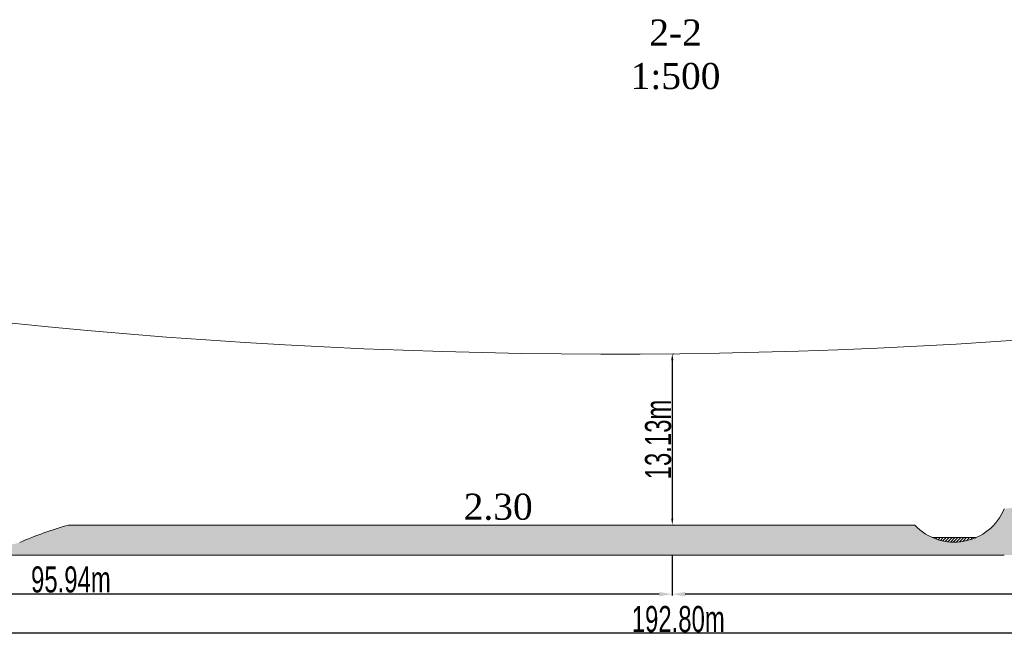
# Model space of a CAD drawing. Header units: metres. Extents: x 479801 to 960259, y 275948 to 557431.
# Tile 37 of 48: x 482088 to 482843, y 276830 to 277303. Entities that reach past the tile are written whole.
import ezdxf

# ---------------------------------------------------------------- set-up
doc = ezdxf.new("R2010")
doc.units = ezdxf.units.M
doc.linetypes.add('ADTI_0', pattern=[2, 1, 1])
doc.layers.get('0').update_dxf_attribs({"linetype": 'ADTI_0', "lineweight": 9})
doc.layers.get('Defpoints').update_dxf_attribs({"lineweight": 9})
doc.styles.get("Standard").update_dxf_attribs({"font": 'wromlats.shx'})
doc.styles.add('STANDART', font='ARIALN.TTF', dxfattribs={"width": 0.8})
doc.dimstyles.new('CD-MARIS', dxfattribs={"dimscale": 0, "dimtxt": 2.5, "dimasz": 1.85, "dimexe": 1, "dimexo": 0.7, "dimgap": 0.6, "dimtad": 1, "dimzin": 0, "dimdsep": 46, "dimtxsty": 'STANDART', "dimcen": 5, "dimclrt": 172, "dimadec": 0, "dimazin": 0, "dimtfac": 1, "dimtmove": 1, "dimatfit": 2, "dimfxl": 1, "dimtolj": 1, "dimtzin": 0, "dimarcsym": 0})

# ---------------------------------------------------------------- blocks, each defined once
blk = doc.blocks.new('*D11989')
at = {"color": 18, "linetype": 'ByBlock', "lineweight": -2, "true_color": 0x000000}
for p, q in [((482588.69, 277042.03), (482588.69, 276920.74)), ((482589.39, 277047.03), (482589.69, 277047.03)), ((482589.39, 276915.74), (482589.69, 276915.74))]:
    blk.add_line(p, q, dxfattribs=at)
at = {"color": 18, "true_color": 0x000000}
for points in [[(482589.52, 277042.03), (482587.86, 277042.03), (482588.69, 277047.03)], [(482587.86, 276920.74), (482589.52, 276920.74), (482588.69, 276915.74)]]:
    blk.add_solid(points, dxfattribs=at)
at = {"layer": 'Defpoints', "color": 0}
for p in [(482588.69, 277047.03), (482588.69, 276915.74), (482588.69, 276915.74)]:
    blk.add_point(p, dxfattribs=at)
at = {"color": 18, "insert": (482577.88, 276981.34), "char_height": 20, "attachment_point": 5, "rotation": 90, "style": 'STANDART'}
blk.add_mtext('\\A1;{\\C18;\\c0;13.13m}', dxfattribs=at)
blk = doc.blocks.new('*D11990')
at = {"color": 18, "linetype": 'ByBlock', "lineweight": -2, "true_color": 0x000000}
for p, q in [((481629.29, 276892.04), (481629.29, 276831.74)), ((483557.29, 276892.04), (483557.29, 276831.74)), ((483547.29, 276832.74), (481639.29, 276832.74))]:
    blk.add_line(p, q, dxfattribs=at)
at = {"color": 18, "true_color": 0x000000}
for points in [[(481639.29, 276834.41), (481639.29, 276831.07), (481629.29, 276832.74)], [(483547.29, 276831.07), (483547.29, 276834.41), (483557.29, 276832.74)]]:
    blk.add_solid(points, dxfattribs=at)
at = {"layer": 'Defpoints', "color": 0}
for p in [(481629.29, 276892.74), (483557.29, 276892.74), (481629.29, 276832.74)]:
    blk.add_point(p, dxfattribs=at)
at = {"color": 18, "insert": (482593.29, 276843.55), "char_height": 20, "attachment_point": 5, "style": 'STANDART'}
blk.add_mtext('\\A1;{\\C18;\\c0;192.80m}', dxfattribs=at)
blk = doc.blocks.new('*D11993')
at = {"color": 18, "linetype": 'ByBlock', "lineweight": -2, "true_color": 0x000000}
for p, q in [((482588.69, 276892.04), (482588.69, 276861.74)), ((483557.29, 276892.04), (483557.29, 276861.74)), ((483547.29, 276862.74), (482598.69, 276862.74))]:
    blk.add_line(p, q, dxfattribs=at)
at = {"color": 18, "true_color": 0x000000}
for points in [[(482598.69, 276864.41), (482598.69, 276861.07), (482588.69, 276862.74)], [(483547.29, 276861.07), (483547.29, 276864.41), (483557.29, 276862.74)]]:
    blk.add_solid(points, dxfattribs=at)
at = {"layer": 'Defpoints', "color": 0}
for p in [(482588.69, 276892.74), (483557.29, 276892.74), (482588.69, 276862.74)]:
    blk.add_point(p, dxfattribs=at)
at = {"color": 18, "insert": (483076.98, 276873.89), "char_height": 20, "attachment_point": 5, "style": 'STANDART'}
blk.add_mtext('\\A1;{\\C18;\\c0;96.86m}', dxfattribs=at)
blk = doc.blocks.new('*D11994')
at = {"color": 18, "linetype": 'ByBlock', "lineweight": -2, "true_color": 0x000000}
for p, q in [((481629.29, 276892.04), (481629.29, 276861.74)), ((482588.69, 276892.04), (482588.69, 276861.74)), ((482578.69, 276862.74), (481639.29, 276862.74))]:
    blk.add_line(p, q, dxfattribs=at)
at = {"color": 18, "true_color": 0x000000}
for points in [[(481639.29, 276864.41), (481639.29, 276861.07), (481629.29, 276862.74)], [(482578.69, 276861.07), (482578.69, 276864.41), (482588.69, 276862.74)]]:
    blk.add_solid(points, dxfattribs=at)
at = {"layer": 'Defpoints', "color": 0}
for p in [(481629.29, 276892.74), (482588.69, 276892.74), (481629.29, 276862.74)]:
    blk.add_point(p, dxfattribs=at)
at = {"color": 18, "insert": (482127.56, 276873.88), "char_height": 20, "attachment_point": 5, "style": 'STANDART'}
blk.add_mtext('\\A1;{\\C18;\\c0;95.94m}', dxfattribs=at)

msp = doc.modelspace()

# ---------------------------------------------------------------- hatches: boundary and pattern name
at = {"true_color": 0x000000}
h = msp.add_hatch(dxfattribs=at)
h.set_pattern_fill('EARTH', color=18, scale=2, angle=45, style=0)
h.paths.add_polyline_path([(482774.70649, 276915.73894), (482776.24426, 276914.10972), (482777.89239, 276912.61772), (482779.36081, 276911.41531), (482781.511, 276909.84349), (482783.83768, 276908.36522), (482788.22852, 276906.11575), (482791.39703, 276904.8755), (482794.05749, 276904.05646), (482795.75752, 276903.6331), (482798.28805, 276903.14127), (482801.07186, 276902.78533), (482803.1942, 276902.64122), (482806.70044, 276902.64122), (482808.7697, 276902.7804), (482811.34112, 276903.09905), (482814.14423, 276903.63471), (482816.20938, 276904.15939), (482819.47234, 276905.22536), (482821.66612, 276906.11575), (482824.0551, 276907.25775), (482826.57677, 276908.6769), (482828.46888, 276909.90186), (482831.44765, 276912.15036), (482834.69805, 276915.14657), (482836.33289, 276916.92342), (482837.9561, 276918.91507), (482839.27307, 276920.73716), (482840.32317, 276922.3555), (482841.29018, 276924.00847), (482842.04837, 276925.44103), (482842.84261, 276927.10612), (482843.29069, 276928.13894), (482844.47628, 276928.30104), (482847.04579, 276928.62296), (482850.16218, 276928.95973), (482852.33224, 276929.15965), (482853.99452, 276929.29366), (482855.69893, 276929.41389), (482860.93814, 276929.6749), (482961.71346, 276931.65006), (482966.29069, 276931.73894), (482966.29069, 276928.73894), (483046.29069, 276927.73894), (483046.29069, 276930.73894), (483053.29069, 276930.73894), (483055.42271, 276929.36216), (483056.93379, 276928.51916), (483058.18963, 276927.89458), (483059.02131, 276927.51665), (483060.11673, 276927.06026), (483061.44539, 276926.56709), (483062.90144, 276926.09927), (483063.99034, 276925.79711), (483065.64683, 276925.41292), (483066.92085, 276925.17765), (483068.57454, 276924.94832), (483070.00833, 276924.81776), (483072.29069, 276924.73894), (483073.83953, 276924.77522), (483075.06735, 276924.85567), (483076.70718, 276925.03506), (483078.515, 276925.32974), (483080.14188, 276925.68405), (483081.74455, 276926.11847), (483082.95179, 276926.50378), (483084.18416, 276926.95073), (483085.58386, 276927.52709), (483086.69813, 276928.04086), (483087.95887, 276928.68441), (483089.02102, 276929.28102), (483090.32538, 276930.08679), (483091.29069, 276930.73894), (483352.29069, 276934.73894), (483353.09652, 276934.21907), (483354.1325, 276933.60002), (483355.25127, 276932.98988), (483356.43193, 276932.40755), (483358.36348, 276931.58171), (483359.35275, 276931.2161), (483360.29718, 276930.90155), (483361.15813, 276930.64325), (483362.42771, 276930.31038), (483363.16653, 276930.14237), (483364.19075, 276929.94003), (483365.51712, 276929.7298), (483366.83078, 276929.57813), (483368.01704, 276929.48885), (483369.88281, 276929.44219), (483370.32588, 276929.44348), (483371.29551, 276929.47486), (483372.03292, 276929.51874), (483372.66412, 276929.5701), (483373.46113, 276929.65323), (483374.06549, 276929.72996), (483374.76639, 276929.83387), (483375.38251, 276929.93857), (483376.26201, 276930.10993), (483377.0891, 276930.29495), (483377.95893, 276930.51495), (483378.76273, 276930.74191), (483379.62857, 276931.01242), (483380.40396, 276931.27817), (483381.26171, 276931.59878), (483381.99487, 276931.89567), (483382.92736, 276932.30477), (483383.60803, 276932.62648), (483384.37432, 276933.01289), (483385.03404, 276933.36692), (483385.88964, 276933.85683), (483386.57922, 276934.27816), (483387.09247, 276934.60783), (483387.29069, 276934.73894), (483436.4806, 276937.04472), (483448.88114, 276937.62599), (483457.0041, 276937.84531), (483459.71663, 276938.10121), (483464.0793, 276938.79588), (483468.18441, 276939.7793), (483472.21383, 276941.07313), (483476.29069, 276942.73894), (483478.06099, 276944.59534), (483480.45537, 276946.83054), (483483.01157, 276948.92136), (483487.00134, 276951.6772), (483490.47764, 276953.65124), (483494.19958, 276955.38449), (483497.42291, 276956.60031), (483501.29069, 276957.73894), (483610.29069, 276957.73894), (483610.29069, 276892.73894), (481576.29069, 276892.73894), (481576.29069, 276935.73894), (481706.29069, 276935.73894), (481712.45907, 276932.35376), (481715.23095, 276930.48608), (481718.78775, 276927.71572), (481721.98183, 276924.80423), (481725.35028, 276921.1918), (481728.79069, 276916.73894), (481731.99097, 276914.05906), (481734.97395, 276912.11136), (481739.17371, 276910.0715), (481742.05886, 276909.0714), (481745.46432, 276908.26271), (481751.28069, 276907.73894), (481937.29069, 276907.73894), (481942.38688, 276907.21989), (481947.29069, 276905.73894), (481949.48132, 276905.25664), (481953.74192, 276904.38983), (481957.10819, 276903.77085), (481960.18801, 276903.25499), (481964.68759, 276902.5872), (481967.97975, 276902.1627), (481973.28684, 276901.59149), (481978.23407, 276901.18384), (481981.14179, 276901.00015), (481982.29069, 276900.93894), (481984.83837, 276900.31727), (481987.21898, 276899.76713), (481990.30122, 276899.09861), (481992.01809, 276898.74747), (481993.71845, 276898.41459), (481995.04827, 276898.16453), (481997.00354, 276897.81315), (481999.46866, 276897.39768), (482001.79465, 276897.03364), (482003.50416, 276896.78332), (482005.61262, 276896.49461), (482007.68942, 276896.23177), (482010.14294, 276895.9487), (482012.0499, 276895.74913), (482015.17079, 276895.46095), (482017.36926, 276895.28651), (482019.58432, 276895.13456), (482022.49079, 276894.97132), (482023.95404, 276894.90465), (482025.50068, 276894.84544), (482028.05259, 276894.77306), (482029.60298, 276894.74445), (482031.52181, 276894.72513), (482033.43958, 276894.72358), (482035.38181, 276894.74012), (482036.45093, 276894.75701), (482037.53698, 276894.77981), (482039.36909, 276894.8312), (482041.56302, 276894.91411), (482043.2978, 276894.99617), (482045.20822, 276895.10342), (482047.31622, 276895.24233), (482049.20729, 276895.38535), (482051.21366, 276895.55616), (482053.29046, 276895.75369), (482055.67078, 276896.0061), (482057.45709, 276896.21383), (482059.60975, 276896.48509), (482061.48878, 276896.74063), (482063.51655, 276897.03611), (482064.89339, 276897.24844), (482067.30359, 276897.64302), (482069.07576, 276897.95182), (482071.1017, 276898.32431), (482073.11594, 276898.71537), (482076.12233, 276899.33773), (482078.07578, 276899.76713), (482080.70344, 276900.37606), (482082.27315, 276900.75709), (482084.20561, 276901.24404), (482085.70776, 276901.63626), (482088.29069, 276902.33894), (482091.76234, 276903.83091), (482094.25186, 276904.8679), (482096.63921, 276905.83684), (482098.29469, 276906.49424), (482100.28706, 276907.26981), (482101.95509, 276907.90611), (482103.82872, 276908.60681), (482105.80846, 276909.33118), (482107.44086, 276909.91618), (482109.49674, 276910.63726), (482110.60508, 276911.0188), (482113.21132, 276911.89622), (482114.9974, 276912.48163), (482116.23796, 276912.88068), (482118.61231, 276913.62728), (482120.18784, 276914.11031), (482122.26027, 276914.73077), (482123.8994, 276915.20955), (482125.75716, 276915.73894)])
h = msp.add_hatch()
h.set_pattern_fill('ANSI31', color=5, scale=0.5, style=0)
h.paths.add_polyline_path([(482788.22852, 276906.11575, 0.210034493), (482821.66612, 276906.11575)])

# ---------------------------------------------------------------- linework, layer by layer
at = {"color": 18, "true_color": 0x000000}
for p, q in [((482125.75514, 276915.73894), (482774.63018, 276915.73894)), ((481982.29069, 276892.73894), (482088.29069, 276892.73894)), ((482088.29069, 276892.73894), (482131.29069, 276892.73894)), ((482131.29069, 276892.73894), (482773.29069, 276892.73894)), ((482843.29069, 276892.73894), (482773.29069, 276892.73894))]:
    msp.add_line(p, q, dxfattribs=at)
at = {"color": 5}
msp.add_line((482788.22852, 276906.11575), (482821.66612, 276906.11575), dxfattribs=at)
at = {"color": 18, "true_color": 0x000000}
for centre, radius, start, end in [((482543.2206, 281539.69968), 4492.897, 258.26317501, 283.04434827), ((482804.94732, 276944.16012), 41.55589, 223.15124588, 337.32315075), ((482204.05097, 276637.76263), 288.79243, 105.73060038, 113.6308579)]:
    msp.add_arc(centre, radius, start, end, dxfattribs=at)

# ---------------------------------------------------------------- texts
at = {"color": 18, "true_color": 0x000000, "char_height": 20, "width": 30.4815133, "attachment_point": 5}
for s, insert in [('{\\fTimes New Roman|b0|i0|c1|p0;2-2 1:500}', (482591.20942, 277276.44344)), ('{\\fTimes New Roman|b0|i0|c1|p0;2.30}', (482455.21095, 276929.57237))]:
    msp.add_mtext(s, dxfattribs=dict(at, insert=insert))

# ---------------------------------------------------------------- dimensions: what is measured, and where the dimension line sits
at = {"color": 18, "linetype": 'ByBlock', "true_color": 0x000000}
for base, p1, p2, angle, text, override, picture, middle in [((482588.69069, 276915.73894), (482588.69069, 277047.03277), (482588.69069, 276915.73894), 270, '{\\C18;\\c0;13.13m}', {"dimscale": 1, "dimtxt": 20, "dimasz": 5, "dimclrt": 18}, '*D11989', (482588.69069, 276981.33822)), ((481629.29069, 276832.73894), (483557.29069, 276892.73894), (481629.29069, 276892.73894), 180, '{\\C18;\\c0;192.80m}', {"dimscale": 1, "dimtxt": 20, "dimasz": 10, "dimclrt": 18}, '*D11990', (482593.29069, 276832.73894)), ((481629.29069, 276862.73894), (482588.69069, 276892.73894), (481629.29069, 276892.73894), 180, '{\\C18;\\c0;95.94m}', {"dimscale": 1, "dimtxt": 20, "dimasz": 10, "dimclrt": 18}, '*D11994', (482127.55812, 276863.06863)), ((482588.69069, 276862.73894), (483557.29069, 276892.73894), (482588.69069, 276892.73894), 180, '{\\C18;\\c0;96.86m}', {"dimscale": 1, "dimtxt": 20, "dimasz": 10, "dimclrt": 18}, '*D11993', (483076.98011, 276863.07538))]:
    dim = msp.add_linear_dim(base=base, p1=p1, p2=p2, angle=angle, text=text, dimstyle='CD-MARIS', override=override, dxfattribs=at)
    dim.commit()
    dim.dimension.update_dxf_attribs({"geometry": picture, "text_midpoint": middle, "dimtype": 161})

doc.saveas('drawing.dxf')
